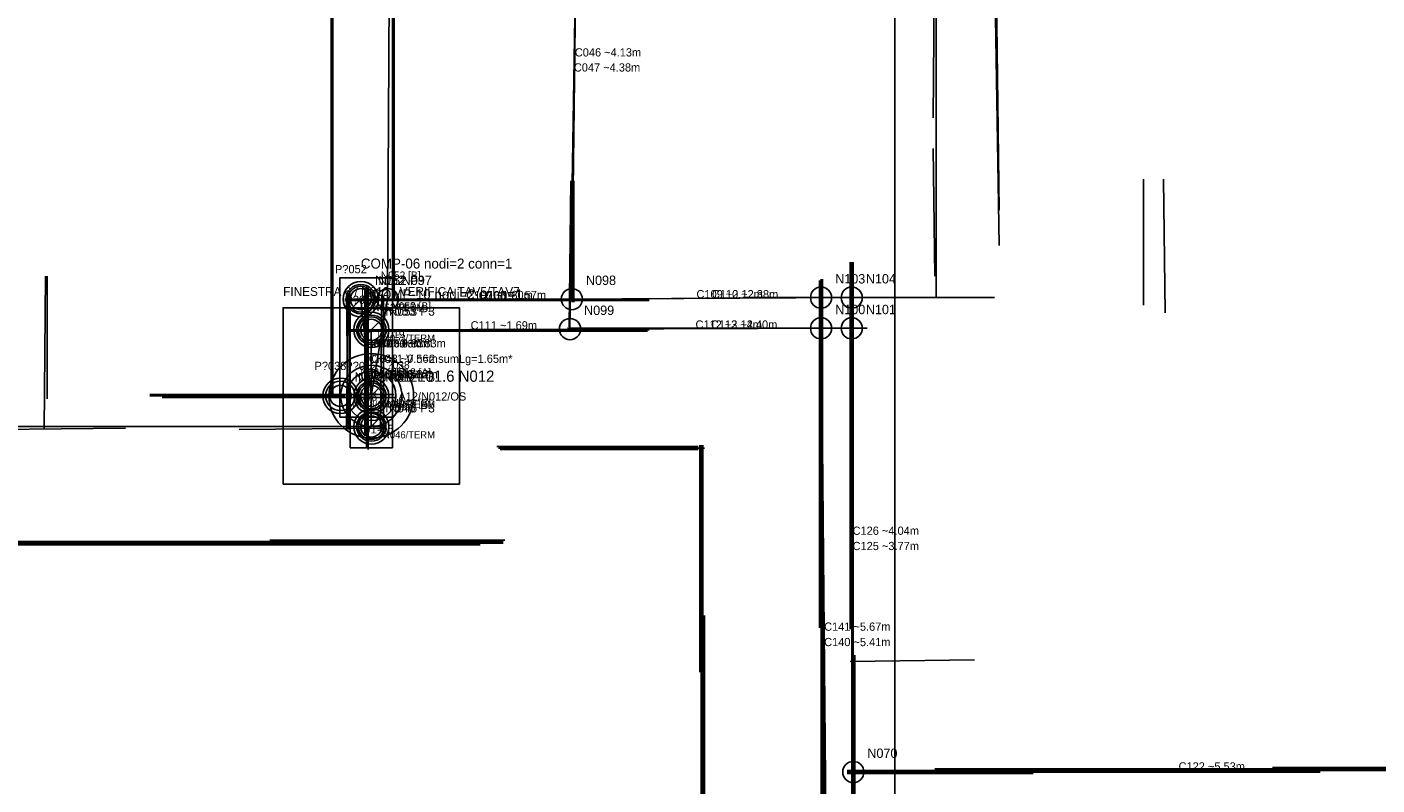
# Model space of a CAD drawing. Header units: millimetres. Extents: x 0 to 53042, y 0 to 29700.
# Tile 8 of 14: x 19138 to 30622, y 11174 to 17622. Entities that reach past the tile are written whole.
import ezdxf

# ---------------------------------------------------------------- set-up
doc = ezdxf.new("R2010")
doc.units = ezdxf.units.MM
for name, color, linetype in [('00_RASTER_ORIGINALE', 8, 'Continuous'), ('S-AXIS-CAND-INF', 4, 'Continuous'), ('S-AXIS-INF', 4, 'Continuous'), ('S-CHAIN-INF', 4, 'Continuous'), ('S-CHAIN-TEXT-INF', 7, 'Continuous'), ('S-COMP-INF', 5, 'Continuous'), ('S-ELEM-ID-VER', 1, 'Continuous'), ('S-ID-CAND-INF', 7, 'Continuous'), ('S-INF-HORIZ', 3, 'Continuous'), ('S-INF-LONG', 6, 'Continuous'), ('S-INF-VERT', 4, 'Continuous'), ('S-L01-FOCUS', 1, 'Continuous'), ('S-L01-TEXT', 7, 'Continuous'), ('S-L01-WINDOW', 6, 'Continuous'), ('S-L01-WINDOW-TEXT', 7, 'Continuous'), ('S-LOT-TEXT', 7, 'Continuous'), ('S-LOT-VER', 6, 'Continuous'), ('S-METRIC-GROUP-INF', 5, 'Continuous'), ('S-METRIC-TEXT-INF', 7, 'Continuous'), ('S-NODE-INF', 2, 'Continuous'), ('S-PIL-A-TEXT', 7, 'Continuous'), ('S-PIL-A-ZONE', 2, 'Continuous'), ('S-PIL-ID', 3, 'Continuous'), ('S-PREDOC-CONN', 3, 'Continuous'), ('S-PREDOC-DIMCHK', 6, 'Continuous'), ('S-PREDOC-ID', 7, 'Continuous'), ('S-PREDOC-NODE', 2, 'Continuous'), ('S-TOPO-EDGE-INF', 3, 'Continuous'), ('S-TOPO-NODE-INF', 2, 'Continuous'), ('S-TOPO-TEXT-INF', 7, 'Continuous'), ('S-TRACE-INF', 4, 'Continuous'), ('S-TRACE-INF-CLEAN', 4, 'Continuous'), ('S-TRACE-REJECT', 8, 'Continuous'), ('S-VERIFY-A', 1, 'Continuous'), ('S-VERIFY-B', 30, 'Continuous'), ('S-VERIFY-C', 8, 'Continuous'), ('S-VERIFY-TEXT', 7, 'Continuous')]:
    doc.layers.add(name, color=color, linetype=linetype)
picture_1 = doc.add_image_def('image1.jpg', size_in_pixel=(4060, 2274))

msp = doc.modelspace()

# ---------------------------------------------------------------- linework, layer by layer
at = {"layer": 'S-AXIS-CAND-INF'}
for p, q in [((22235, 20623), (22206, 15307)), ((23824, 19434), (23757, 15052)), ((23824, 19434), (23773, 15307)), ((22067, 14484), (21978, 15307)), ((21978, 15307), (23773, 15307)), ((22067, 14484), (22206, 15307)), ((22206, 15307), (23773, 15307)), ((23773, 15307), (25893, 15320)), ((23773, 15307), (26154, 15320)), ((25893, 15320), (25945, 9652)), ((26167, 11284), (26154, 15320)), ((22067, 15046), (23757, 15052)), ((22067, 14484), (22067, 15046)), ((22067, 14223), (22067, 15046)), ((23757, 15052), (25893, 15059)), ((23757, 15052), (26154, 15059)), ((25893, 15059), (25945, 9652)), ((26167, 11284), (26154, 15059)), ((26167, 11284), (31700, 11311)), ((26167, 11284), (26193, 9652))]:
    msp.add_line(p, q, dxfattribs=at)
at = {"layer": 'S-AXIS-INF'}
msp.add_line((26520, 1800), (26520, 27900), dxfattribs=at)
at = {"layer": 'S-CHAIN-INF'}
for p, q in [((22067, 14484), (21978, 15307)), ((22067, 14223), (22067, 15046))]:
    msp.add_line(p, q, dxfattribs=at)
at = {"layer": 'S-COMP-INF'}
for points in [[(21798, 14304), (22247, 14304), (22247, 15487), (21798, 15487)], [(21887, 14043), (22247, 14043), (22247, 15226), (21887, 15226)]]:
    msp.add_lwpolyline(points, close=True, dxfattribs=at)
at = {"layer": 'S-INF-HORIZ'}
for p, q in [((21843, 15307), (24430, 15307)), ((25227, 15320), (27369, 15320)), ((21856, 15046), (24430, 15046)), ((23737, 15059), (26285, 15059)), ((20184, 14497), (22261, 14497)), ((20288, 14471), (22274, 14471)), ((17022, 14223), (22183, 14223)), ((23149, 14040), (24900, 14040)), ((16030, 13244), (23189, 13244)), ((26141, 12225), (27199, 12238)), ((26115, 11297), (31733, 11297)), ((26115, 11271), (27696, 11271)), ((29734, 11324), (31733, 11324))]:
    msp.add_line(p, q, dxfattribs=at)
at = {"layer": 'S-INF-LONG'}
for p, q in [((21725, 14471), (21725, 19421)), ((22261, 15294), (22261, 19434)), ((26167, 10096), (26167, 15621)), ((25906, 9822), (25906, 15477)), ((17022, 14223), (22183, 14223)), ((24874, 10109), (24874, 14066)), ((16030, 13244), (23189, 13244)), ((24900, 7131), (24900, 12617)), ((26115, 11297), (31733, 11297))]:
    msp.add_line(p, q, dxfattribs=at)
at = {"layer": 'S-INF-VERT'}
for p, q in [((21725, 14471), (21725, 19421)), ((22261, 15294), (22261, 19434)), ((26873, 15320), (26873, 19042)), ((27369, 19042), (27408, 16065)), ((23750, 15072), (23763, 16313)), ((23790, 15281), (23790, 16313)), ((28636, 15255), (28636, 16326)), ((28806, 16326), (28819, 15190)), ((26141, 12499), (26141, 15621)), ((26167, 10096), (26167, 15621)), ((19283, 14197), (19296, 15503)), ((22013, 14145), (22013, 15399)), ((22039, 14027), (22039, 15399)), ((25880, 12512), (25880, 15464)), ((25906, 9822), (25906, 15477)), ((21882, 14197), (21882, 15346)), ((22144, 14197), (22157, 15346)), ((24874, 10109), (24874, 14066)), ((24900, 7131), (24900, 12617))]:
    msp.add_line(p, q, dxfattribs=at)
at = {"layer": 'S-L01-FOCUS'}
msp.add_circle((22067, 14484), 360, dxfattribs=at)
at = {"layer": 'S-L01-WINDOW'}
msp.add_lwpolyline([(21317, 13734), (22817, 13734), (22817, 15234), (21317, 15234)], close=True, dxfattribs=at)
at = {"layer": 'S-LOT-VER'}
msp.add_circle((22067, 14484), 260, dxfattribs=at)
at = {"layer": 'S-METRIC-GROUP-INF'}
for p, q in [((22067, 14484), (21978, 15307)), ((22067, 14223), (22067, 15046))]:
    msp.add_line(p, q, dxfattribs=at)
at = {"layer": 'S-NODE-INF'}
for centre in [(21978, 15307), (22206, 15307), (23773, 15307), (25893, 15320), (26154, 15320), (22067, 15046), (23757, 15052), (25893, 15059), (26154, 15059), (21804, 14484), (22067, 14484), (22067, 14223), (26167, 11284)]:
    msp.add_circle(centre, 90, dxfattribs=at)
at = {"layer": 'S-PIL-A-ZONE'}
msp.add_circle((22067, 14484), 210, dxfattribs=at)
at = {"layer": 'S-PREDOC-CONN'}
for p, q in [((22067, 14484), (21978, 15307)), ((22067, 14223), (22067, 15046))]:
    msp.add_line(p, q, dxfattribs=at)
at = {"layer": 'S-PREDOC-DIMCHK'}
for p, q in [((21908, 15237), (22048, 15377)), ((21997, 14976), (22137, 15116)), ((21997, 14414), (22137, 14554)), ((21997, 14153), (22137, 14293))]:
    msp.add_line(p, q, dxfattribs=at)
at = {"layer": 'S-PREDOC-NODE'}
for centre in [(21978, 15307), (22067, 15046), (21804, 14484), (22067, 14484), (22067, 14223)]:
    msp.add_circle(centre, 125, dxfattribs=at)
at = {"layer": 'S-TOPO-EDGE-INF'}
for p, q in [((22067, 14484), (21978, 15307)), ((22067, 14223), (22067, 15046))]:
    msp.add_line(p, q, dxfattribs=at)
at = {"layer": 'S-TOPO-NODE-INF'}
for centre, radius in [((21978, 15307), 110), ((22067, 15046), 110), ((22067, 14484), 110), ((21804, 14484), 90), ((22067, 14223), 110)]:
    msp.add_circle(centre, radius, dxfattribs=at)
at = {"layer": 'S-TRACE-INF'}
for p, q in [((21725, 14471), (21725, 19421)), ((21739, 14471), (21739, 19421)), ((22248, 15294), (22248, 19421)), ((22261, 15294), (22261, 19434)), ((26873, 15320), (26873, 19042)), ((27369, 19042), (27408, 16065)), ((26847, 16848), (26860, 18324)), ((27369, 18220), (27408, 15764)), ((26847, 16587), (26860, 15503)), ((23750, 15072), (23763, 16313)), ((23777, 15281), (23777, 16313)), ((23790, 15281), (23790, 16313)), ((28636, 15255), (28636, 16326)), ((28806, 16326), (28819, 15190)), ((26141, 12499), (26141, 15621)), ((26154, 10736), (26154, 15621)), ((26167, 10096), (26167, 15621)), ((19283, 14197), (19296, 15503)), ((19309, 14458), (19309, 15503)), ((22013, 14145), (22013, 15399)), ((22026, 14040), (22026, 15399)), ((22039, 14027), (22039, 15399)), ((25880, 12512), (25880, 15464)), ((25893, 10840), (25893, 15477)), ((25906, 9822), (25906, 15477)), ((21843, 15307), (24430, 15307)), ((21843, 15294), (24430, 15294)), ((21856, 15333), (21869, 14197)), ((21856, 14210), (21869, 15333)), ((21882, 14197), (21882, 15346)), ((22144, 14197), (22157, 15346)), ((22170, 14197), (22170, 15333)), ((25227, 15320), (27369, 15320)), ((21856, 15046), (24430, 15046)), ((23737, 15059), (26285, 15059)), ((21856, 15033), (24417, 15033)), ((20184, 14497), (22261, 14497)), ((20184, 14484), (21843, 14484)), ((20288, 14471), (22274, 14471)), ((17022, 14223), (22183, 14223)), ((18773, 14197), (19975, 14210)), ((20942, 14197), (22183, 14210)), ((23136, 14053), (24848, 14053)), ((23149, 14040), (24900, 14040)), ((23163, 14027), (24848, 14027)), ((24861, 12133), (24861, 14066)), ((24874, 10109), (24874, 14066)), ((24887, 9404), (24887, 14066)), ((16030, 13244), (23189, 13244)), ((16030, 13230), (23189, 13230)), ((16030, 13217), (22993, 13217)), ((21203, 13257), (23202, 13257)), ((24900, 7131), (24900, 12617)), ((25919, 7719), (25919, 12290)), ((26141, 12225), (27199, 12238)), ((26180, 8960), (26180, 12277)), ((26115, 11297), (31733, 11297)), ((26115, 11284), (30139, 11284)), ((26115, 11271), (27696, 11271)), ((26860, 11311), (31733, 11311)), ((29734, 11324), (31733, 11324))]:
    msp.add_line(p, q, dxfattribs=at)
at = {"layer": 'S-TRACE-INF-CLEAN'}
for p, q in [((21725, 14471), (21725, 19421)), ((22261, 15294), (22261, 19434)), ((26873, 15320), (26873, 19042)), ((27369, 19042), (27408, 16065)), ((23750, 15072), (23763, 16313)), ((23790, 15281), (23790, 16313)), ((28636, 15255), (28636, 16326)), ((28806, 16326), (28819, 15190)), ((26141, 12499), (26141, 15621)), ((26167, 10096), (26167, 15621)), ((19283, 14197), (19296, 15503)), ((22013, 14145), (22013, 15399)), ((22039, 14027), (22039, 15399)), ((25880, 12512), (25880, 15464)), ((25906, 9822), (25906, 15477)), ((21843, 15307), (24430, 15307)), ((21882, 14197), (21882, 15346)), ((22144, 14197), (22157, 15346)), ((25227, 15320), (27369, 15320)), ((21856, 15046), (24430, 15046)), ((23737, 15059), (26285, 15059)), ((20184, 14497), (22261, 14497)), ((20288, 14471), (22274, 14471)), ((17022, 14223), (22183, 14223)), ((23149, 14040), (24900, 14040)), ((24874, 10109), (24874, 14066)), ((16030, 13244), (23189, 13244)), ((24900, 7131), (24900, 12617)), ((26141, 12225), (27199, 12238)), ((26115, 11297), (31733, 11297)), ((26115, 11271), (27696, 11271)), ((29734, 11324), (31733, 11324))]:
    msp.add_line(p, q, dxfattribs=at)
at = {"layer": 'S-TRACE-REJECT'}
for p, q in [((21739, 14471), (21739, 19421)), ((22248, 15294), (22248, 19421)), ((26847, 16848), (26860, 18324)), ((27369, 18220), (27408, 15764)), ((26847, 16587), (26860, 15503)), ((23777, 15281), (23777, 16313)), ((26154, 10736), (26154, 15621)), ((19309, 14458), (19309, 15503)), ((22026, 14040), (22026, 15399)), ((25893, 10840), (25893, 15477)), ((21843, 15294), (24430, 15294)), ((21856, 15333), (21869, 14197)), ((21856, 14210), (21869, 15333)), ((22170, 14197), (22170, 15333)), ((21856, 15033), (24417, 15033)), ((20184, 14484), (21843, 14484)), ((18773, 14197), (19975, 14210)), ((20942, 14197), (22183, 14210)), ((23136, 14053), (24848, 14053)), ((23163, 14027), (24848, 14027)), ((24861, 12133), (24861, 14066)), ((24887, 9404), (24887, 14066)), ((16030, 13230), (23189, 13230)), ((16030, 13217), (22993, 13217)), ((21203, 13257), (23202, 13257)), ((25919, 7719), (25919, 12290)), ((26180, 8960), (26180, 12277)), ((26115, 11284), (30139, 11284)), ((26860, 11311), (31733, 11311))]:
    msp.add_line(p, q, dxfattribs=at)
at = {"layer": 'S-VERIFY-A'}
msp.add_circle((22067, 14484), 150, dxfattribs=at)
at = {"layer": 'S-VERIFY-B'}
for q in [(21978, 15307), (22067, 15046)]:
    msp.add_line((22067, 14484), q, dxfattribs=at)
for centre in [(21978, 15307), (22067, 15046), (21804, 14484), (22067, 14223)]:
    msp.add_circle(centre, 150, dxfattribs=at)
at = {"layer": 'S-VERIFY-C'}
msp.add_line((22067, 14223), (22067, 15046), dxfattribs=at)

# ---------------------------------------------------------------- texts
at = {"layer": 'S-CHAIN-TEXT-INF'}
msp.add_text('CH011 V n=2 sumLg=1.65m*', height=70, dxfattribs=at).set_placement((22045, 14765))
at = {"layer": 'S-ELEM-ID-VER'}
for s, height, p in [('P?052', 70, (21758, 15527)), ('P?053', 70, (21847, 15266)), ('T?019', 65, (22103, 14976)), ('P?038', 70, (21584, 14704)), ('P?012', 70, (21847, 14704)), ('T?038', 65, (22147, 14714)), ('P?046', 70, (21847, 14443))]:
    msp.add_text(s, height=height, dxfattribs=at).set_placement(p)
at = {"layer": 'S-ID-CAND-INF'}
for s, height, p in [('C046 ~4.13m', 70, (23798, 17371)), ('C047 ~4.38m', 70, (23790, 17243)), ('N052', 80, (22098, 15427)), ('N097', 80, (22326, 15427)), ('N098', 80, (23893, 15427)), ('N103', 80, (26013, 15440)), ('N104', 80, (26274, 15440)), ('C107 ~1.80m', 70, (22876, 15307)), ('C108 ~1.57m', 70, (22989, 15307)), ('C109 ~2.12m', 70, (24833, 15314)), ('C110 ~2.38m', 70, (24964, 15314)), ('N053', 80, (22187, 15166)), ('N099', 80, (23877, 15172)), ('N100', 80, (26013, 15179)), ('N101', 80, (26274, 15179)), ('C111 ~1.69m', 70, (22912, 15049)), ('C112 ~2.14m', 70, (24825, 15056)), ('C113 ~2.40m', 70, (24956, 15056)), ('C049 ~0.83m', 70, (22023, 14896)), ('C050 ~0.83m', 70, (22136, 14896)), ('C048 ~0.56m', 70, (22067, 14765)), ('C106 ~0.82m', 70, (22067, 14634)), ('N038', 80, (21924, 14604)), ('N012', 80, (22187, 14604)), ('N046', 80, (22187, 14343)), ('C126 ~4.04m', 70, (26161, 13302)), ('C125 ~3.77m', 70, (26161, 13172)), ('C141 ~5.67m', 70, (25919, 12486)), ('C140 ~5.41m', 70, (25919, 12355)), ('N070', 80, (26287, 11404)), ('C122 ~5.53m', 70, (28934, 11297))]:
    msp.add_text(s, height=height, dxfattribs=at).set_placement(p)
at = {"layer": 'S-L01-TEXT'}
msp.add_text('L01.6 N012', height=95, dxfattribs=at).set_placement((22457, 14604))
at = {"layer": 'S-L01-WINDOW-TEXT'}
msp.add_text('FINESTRA 6 / N012 - VERIFICA TAV5/TAV7', height=75, dxfattribs=at).set_placement((21317, 15334))
at = {"layer": 'S-LOT-TEXT'}
msp.add_text('L01-06', height=75, dxfattribs=at).set_placement((21947, 14164))
at = {"layer": 'S-METRIC-TEXT-INF'}
for s, p in [('G01 0.83m*', (22023, 14896)), ('G01 0.82m*', (22067, 14634))]:
    msp.add_text(s, height=60, dxfattribs=at).set_placement(p)
at = {"layer": 'S-PIL-A-TEXT'}
msp.add_text('A12/N012/OS', height=70, dxfattribs=at).set_placement((22297, 14444))
at = {"layer": 'S-PIL-ID'}
msp.add_text('N012', height=70, dxfattribs=at).set_placement((22217, 14634))
at = {"layer": 'S-PREDOC-ID'}
for s, height, p in [('N052 P3', 75, (22128, 15427)), ('N053 P3', 75, (22217, 15166)), ('C049 0.83m*', 65, (22023, 14896)), ('C106 0.82m*', 65, (22067, 14634)), ('N038 P4', 75, (21954, 14604)), ('N012 P6', 75, (22217, 14604)), ('N046 P3', 75, (22217, 14343))]:
    msp.add_text(s, height=height, dxfattribs=at).set_placement(p)
at = {"layer": 'S-TOPO-TEXT-INF'}
for s, height, p in [('COMP-06 nodi=2 conn=1', 85, (21978, 15567)), ('COMP-10 nodi=2 conn=1', 85, (22067, 15306)), ('N052/TERM', 60, (22078, 15207)), ('N053/TERM', 60, (22167, 14946)), ('N038/CROSS', 60, (21904, 14384)), ('N012/TERM', 60, (22167, 14384)), ('N046/TERM', 60, (22167, 14123))]:
    msp.add_text(s, height=height, dxfattribs=at).set_placement(p)
at = {"layer": 'S-VERIFY-TEXT'}
for s, p in [('N052 [B]', (22148, 15477)), ('N053 [B]', (22237, 15216)), ('N038 [B]', (21974, 14654)), ('N012 [A]', (22237, 14654)), ('N046 [B]', (22237, 14393))]:
    msp.add_text(s, height=65, dxfattribs=at).set_placement(p)

# ---------------------------------------------------------------- pictures from other files: only their frames are drawn
at = {"layer": '00_RASTER_ORIGINALE'}
image = msp.add_image(picture_1, insert=(0, 0), size_in_units=(53042, 29699), dxfattribs=at)

doc.saveas('drawing.dxf')
